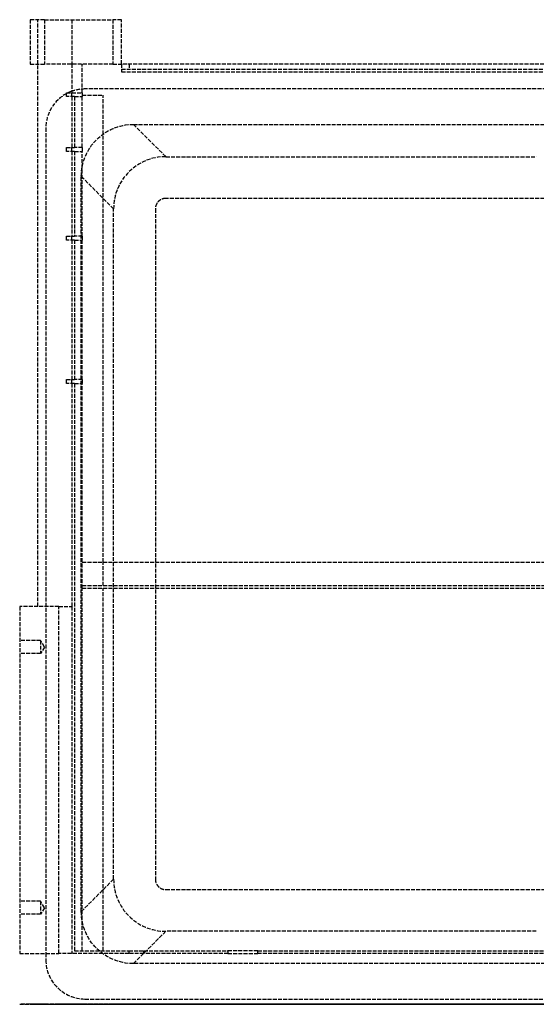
# Model space of a CAD drawing. Header units: millimetres. Extents: x -259 to 259, y 0 to 378.
# Tile 1 of 2: x -259 to -61, y 0 to 378. Entities that reach past the tile are written whole.
import ezdxf

# ---------------------------------------------------------------- set-up
doc = ezdxf.new("R2010")
doc.units = ezdxf.units.MM
doc.header["$LTSCALE"] = 10
doc.linetypes.add('ALLCAD_Strich', pattern=[0.2, 0.15, -0.05])
doc.layers.add('BESCH_KONT_sich_schn_ansi_2d', color=40, linetype='Continuous')
doc.layers.add('BESCH_KONT_sich_schn_grun_2d', color=10, linetype='Continuous')

msp = doc.modelspace()

# ---------------------------------------------------------------- linework, layer by layer
at = {"layer": 'BESCH_KONT_sich_schn_ansi_2d', "linetype": 'ALLCAD_Strich'}
for p, q in [((-259, 0, 469.5), (-244, 0, 469.5)), ((-259, 0, 469.5), (-259, 0, 426.5)), ((-259, 0, 426.5), (-239, 0, 426.5)), ((-251, 0, 445.5), (-259, 0, 445.5)), ((-251, 0, 450.5), (-259, 0, 450.5)), ((-244, 0, 463), (-252, 0, 463)), ((-252, 0, 463), (-252, 0, 461)), ((-252, 0, 461), (-239, 0, 461)), ((-252, 0, 447), (-252, 0, 461)), ((-252, 0, 447), (-239, 0, 447)), ((-251, 0, 450.5), (-251, 0, 448)), ((-251, 0, 448), (-251, 0, 445.5)), ((-249.5, 0, 448), (-251, 0, 445.5)), ((-249.5, 0, 448), (-251, 0, 450.5)), ((-244, 0, 468.13), (-249.48, 0, 467.63)), ((-248.97, 0, 405), (-248.97, 0, 355)), ((-233.97, 0, 355), (-248.97, 0, 355)), ((-248.97, 0, 405), (-233.97, 0, 405)), ((-244, 0, 463), (-244, 0, 469.5)), ((-223.27, 0, 469.99), (-244, 0, 468.13)), ((-217.15, 0, 463), (-244, 0, 463)), ((-241, 0, 463), (-241, 0, 461)), ((-239, 0, 426.5), (-239, 0, 405)), ((-239, 0, 461), (-239, 0, 426.5)), ((-235, 0, 422), (-239, 0, 422)), ((-235.4, 0, 355), (-223, 0)), ((-235, 0, 460), (-235, 0, 422)), ((-235, 0, 462), (235, 0, 462)), ((-235, 0, 460), (-235, 0, 463)), ((-235, 0, 414), (-227, 0, 414)), ((-235, 0, 422), (-235, 0, 414)), ((-233.97, 0, 405), (109.32, 0, 405)), ((-233.97, 0, 355), (-233.97, 0, 405)), ((84.97, 0, 355), (-233.97, 0, 355)), ((235, 0, 414), (-227, 0, 414)), ((-203.01, 0), (-223, 0)), ((-220, 0, 467), (-220, 0, 463)), ((-220, 0, 463), (-220, 0, 414)), ((-220, 0, 414), (-220, 0, 411)), ((-220, 0, 411), (-220, 0, 405)), ((-220, 0, 405), (-220, 0, 390)), ((220, 0, 411), (-220, 0, 411)), ((-217.15, 0, 463), (217.15, 0, 463)), ((-217, 0, 387), (220, 0, 387)), ((-203.01, 0), (-215.41, 0, 355)), ((-179.18, 0, 438.62), (-211.42, 0, 461.19)), ((-207, 0, 1.25), (-207, 0, 4.25)), ((-61, 0), (-203.01, 0)), ((-203.01, 0, 1.25), (-203.01, 0, 4.25)), ((-61, 0, 1.25), (-203.01, 0, 1.25)), ((-203.01, 0, 4.25), (54.06, 0, 4.25)), ((167.71, 0, 435), (-167.71, 0, 435))]:
    msp.add_line(p, q, dxfattribs=at)
at = {"layer": 'BESCH_KONT_sich_schn_ansi_2d', "linetype": 'ALLCAD_Strich', "extrusion": (0, -1, 0)}
for centre, radius, start, end in [((-252, 466), 3, 32.9871, 270), ((-223, 467), 3, 0, 95.1325), ((-167.71, 455), 20, 235, 270)]:
    msp.add_arc(centre, radius, start, end, dxfattribs=at)
at = {"layer": 'BESCH_KONT_sich_schn_ansi_2d', "linetype": 'ALLCAD_Strich', "extrusion": (0, 1, 0)}
for centre, radius, start, end in [((238, 460), 3, 90, 180), ((227, 422), 8, 270, 0), ((217, 390), 3, 270, 0), ((217.15, 453), 10, 90, 125)]:
    msp.add_arc(centre, radius, start, end, dxfattribs=at)
at = {"layer": 'BESCH_KONT_sich_schn_ansi_2d', "linetype": 'ALLCAD_Strich'}
for points, knots in [([(-203.01, 0, 1.25), (-203.19, 0, 1.25), (-203.54, 0, 1.25), (-203.97, 0, 1.25), (-204.38, 0, 1.25), (-204.7, 0, 1.25), (-205.09, 0, 1.25), (-205.38, 0, 1.25), (-205.71, 0, 1.25), (-205.96, 0, 1.25), (-206.23, 0, 1.25), (-206.43, 0, 1.25), (-206.63, 0, 1.25), (-206.77, 0, 1.25), (-206.89, 0, 1.25), (-206.98, 0, 1.25), (-207, 0, 1.25), (-207, 0, 1.25)], [2.356803, 2.356803, 2.356803, 2.356803, 2.487602, 2.6184, 2.683799, 2.814597, 2.879996, 3.010794, 3.076194, 3.206992, 3.272391, 3.403189, 3.468588, 3.599386, 3.664785, 3.795584, 3.926382, 3.926382, 3.926382, 3.926382]), ([(-207, 0, 4.25), (-207, 0, 4.25), (-206.98, 0, 4.25), (-206.89, 0, 4.25), (-206.77, 0, 4.25), (-206.63, 0, 4.25), (-206.43, 0, 4.25), (-206.23, 0, 4.25), (-205.96, 0, 4.25), (-205.71, 0, 4.25), (-205.38, 0, 4.25), (-205.09, 0, 4.25), (-204.7, 0, 4.25), (-204.38, 0, 4.25), (-203.97, 0, 4.25), (-203.54, 0, 4.25), (-203.19, 0, 4.25), (-203.01, 0, 4.25)], [-3.926382, -3.926382, -3.926382, -3.926382, -3.795584, -3.664785, -3.599386, -3.468588, -3.403189, -3.272391, -3.206992, -3.076194, -3.010794, -2.879996, -2.814597, -2.683799, -2.6184, -2.487602, -2.356803, -2.356803, -2.356803, -2.356803])]:
    msp.add_open_spline(points, degree=3, knots=knots, dxfattribs=at)
at = {"layer": 'BESCH_KONT_sich_schn_grun_2d', "linetype": 'ALLCAD_Strich'}
for p, q in [((-249.48, 377.53), (-255, 377.53)), ((-255, 377.53), (-255, 360.53)), ((-252, 360.53), (-252, 377.53)), ((-249.48, 377.53), (-223.27, 377.53)), ((-249.48, 377.53), (-249.48, 360.53)), ((-239, 377.53), (-239, 360.53)), ((-220, 377.53), (-223.27, 377.53)), ((-223.27, 377.53), (-223.27, 360.53)), ((-220, 360.53), (-220, 377.53)), ((-255, 360.53), (-249.48, 360.53)), ((-252, 152.53), (-252, 360.53)), ((-223.27, 360.53), (-249.48, 360.53)), ((-239, 360.53), (-239, 349.53)), ((-235, 349.53), (-235, 360.53)), ((-223.27, 360.53), (-220, 360.53)), ((-220, 360.53), (-220, 357.53)), ((220, 360.53), (-220, 360.53)), ((-217, 360.53), (-217, 358.53)), ((-220, 358.53), (220, 358.53)), ((-220, 357.53), (220, 357.53)), ((-241, 348.03), (-241, 349.53)), ((-241, 349.53), (-235, 349.53)), ((-238, 348.03), (-241, 348.03)), ((-239, 348.03), (-239, 349.53)), ((-239, 348.03), (-239, 328.53)), ((-238, 348.03), (-238, 328.53)), ((-238, 348.03), (-235, 348.03)), ((-235, 349.53), (-235, 348.53)), ((-235, 348.53), (-227, 348.53)), ((-235, 348.53), (-235, 348.03)), ((-235, 328.53), (-235, 348.03)), ((84.97, 350.97), (-233.97, 350.97)), ((-227, 169.53), (-227, 348.53)), ((-215.41, 337.4), (66.41, 337.4)), ((-215.41, 337.4), (-203.01, 325)), ((-248.97, 335.97), (-248.97, 19.53)), ((-241, 327.03), (-241, 328.53)), ((-241, 328.53), (-238, 328.53)), ((-239, 327.03), (-239, 328.53)), ((-235, 328.53), (-238, 328.53)), ((-235, 328.53), (-235, 327.03)), ((-238, 327.03), (-241, 327.03)), ((-239, 327.03), (-239, 294.53)), ((-238, 327.03), (-238, 294.53)), ((-238, 327.03), (-235, 327.03)), ((-235, 294.53), (-235, 327.03)), ((-203.01, 325), (-61, 325)), ((-235.4, 35.59), (-235.4, 317.41)), ((-223, 305.01), (-235.4, 317.41)), ((54.06, 309), (-203.01, 309)), ((-223, 47.99), (-223, 305.01)), ((-207, 305.01), (-207, 47.99)), ((-241, 293.03), (-241, 294.53)), ((-241, 294.53), (-238, 294.53)), ((-239, 293.03), (-239, 294.53)), ((-235, 294.53), (-238, 294.53)), ((-235, 294.53), (-235, 293.03)), ((-238, 293.03), (-241, 293.03)), ((-239, 293.03), (-239, 239.53)), ((-238, 293.03), (-238, 239.53)), ((-238, 293.03), (-235, 293.03)), ((-235, 239.53), (-235, 293.03)), ((-241, 239.53), (-238, 239.53)), ((-241, 238.03), (-241, 239.53)), ((-238, 238.03), (-241, 238.03)), ((-239, 238.03), (-239, 239.53)), ((-239, 238.03), (-239, 152.53)), ((-235, 239.53), (-238, 239.53)), ((-238, 238.03), (-238, 20.53)), ((-238, 238.03), (-235, 238.03)), ((-235, 239.53), (-235, 238.03)), ((-235, 169.53), (-235, 238.03)), ((-235, 169.53), (235, 169.53)), ((-235, 159.53), (-235, 169.53)), ((-227, 160.53), (-227, 169.53)), ((-235, 160.53), (235, 160.53)), ((-235, 20.53), (-235, 159.53)), ((-235, 159.53), (235, 159.53)), ((-227, 20.53), (-227, 159.53)), ((-244, 152.53), (-259, 152.53)), ((-259, 152.53), (-259, 19.53)), ((-244, 19.53), (-244, 152.53)), ((-244, 152.53), (-239, 152.53)), ((-239, 152.53), (-239, 19.53)), ((-251, 139.5), (-259, 139.5)), ((-251, 139.5), (-251, 134.5)), ((-249.5, 137), (-251, 139.5)), ((-249.5, 137), (-251, 134.5)), ((-251, 134.5), (-259, 134.5)), ((-235.4, 35.59), (-223, 47.99)), ((-203.01, 44), (54.06, 44)), ((-251, 39.5), (-259, 39.5)), ((-251, 39.5), (-251, 34.5)), ((-249.5, 37), (-251, 39.5)), ((-251, 34.5), (-259, 34.5)), ((-249.5, 37), (-251, 34.5)), ((-203.01, 28), (-215.41, 15.6)), ((-61, 28), (-203.01, 28)), ((-259, 19.53), (-244, 19.53)), ((-248.97, 19.53), (-248.97, 17.03)), ((-217.15, 19.53), (-244, 19.53)), ((-238, 20.53), (-217.15, 20.53)), ((-217.15, 20.53), (-211.42, 20.53)), ((-217.15, 20.53), (-217.15, 19.53)), ((-211.42, 19.53), (-217.15, 19.53)), ((-211.42, 19.53), (-211.42, 20.53)), ((-211.42, 20.53), (-179.18, 20.53)), ((-179.18, 19.53), (-211.42, 19.53)), ((-179.18, 20.53), (-179.18, 19.53)), ((-167.71, 20.53), (-179.18, 20.53)), ((-179.18, 19.53), (-167.71, 19.53)), ((-167.71, 19.53), (-167.71, 20.53)), ((-167.71, 20.53), (167.71, 20.53)), ((167.71, 19.53), (-167.71, 19.53)), ((66.41, 15.6), (-215.41, 15.6)), ((-233.97, 2.03), (109.32, 2.03))]:
    msp.add_line(p, q, dxfattribs=at)
for centre, start, end in [((-233.97, 335.97), 117.9551, 180), ((-233.97, 335.97), 115.2808, 117.9551), ((-233.97, 335.97), 109.5997, 115.2808), ((-233.97, 335.97), 90, 109.5997), ((-233.97, 17.03), 180, 270)]:
    msp.add_arc(centre, 15, start, end, dxfattribs=at)
at = {"layer": 'BESCH_KONT_sich_schn_grun_2d', "linetype": 'ALLCAD_Strich', "extrusion": (0, 0, -1)}
for centre, major_axis in [((-215.38, 317.38), (14.16, -14.16)), ((-215.38, 35.62), (14.16, 14.16))]:
    msp.add_ellipse(centre, major_axis=major_axis, ratio=0.998783, start_param=-3.926382, end_param=-2.356803, dxfattribs=at)
at = {"layer": 'BESCH_KONT_sich_schn_grun_2d', "linetype": 'ALLCAD_Strich'}
for centre, major_axis, start_param, end_param in [((-202.99, 304.99), (14.16, -14.16), -3.926382, -2.356803), ((-202.99, 48.01), (14.16, 14.16), 2.356803, 3.926382)]:
    msp.add_ellipse(centre, major_axis=major_axis, ratio=0.998783, start_param=start_param, end_param=end_param, dxfattribs=at)
for points in [[(-203.01, 309), (-203.19, 309), (-203.54, 308.98), (-203.97, 308.89), (-204.38, 308.77), (-204.7, 308.63), (-205.09, 308.43), (-205.38, 308.23), (-205.71, 307.96), (-205.96, 307.71), (-206.23, 307.38), (-206.43, 307.09), (-206.63, 306.7), (-206.77, 306.38), (-206.89, 305.97), (-206.98, 305.54), (-207, 305.19), (-207, 305.01)], [(-207, 47.99), (-207, 47.81), (-206.98, 47.46), (-206.89, 47.03), (-206.77, 46.62), (-206.63, 46.3), (-206.43, 45.91), (-206.23, 45.62), (-205.96, 45.29), (-205.71, 45.04), (-205.38, 44.77), (-205.09, 44.57), (-204.7, 44.37), (-204.38, 44.23), (-203.97, 44.11), (-203.54, 44.02), (-203.19, 44), (-203.01, 44)]]:
    msp.add_open_spline(points, degree=3, knots=[-3.926382, -3.926382, -3.926382, -3.926382, -3.795584, -3.664785, -3.599386, -3.468588, -3.403189, -3.272391, -3.206992, -3.076194, -3.010794, -2.879996, -2.814597, -2.683799, -2.6184, -2.487602, -2.356803, -2.356803, -2.356803, -2.356803], dxfattribs=at)

doc.saveas('drawing.dxf')
